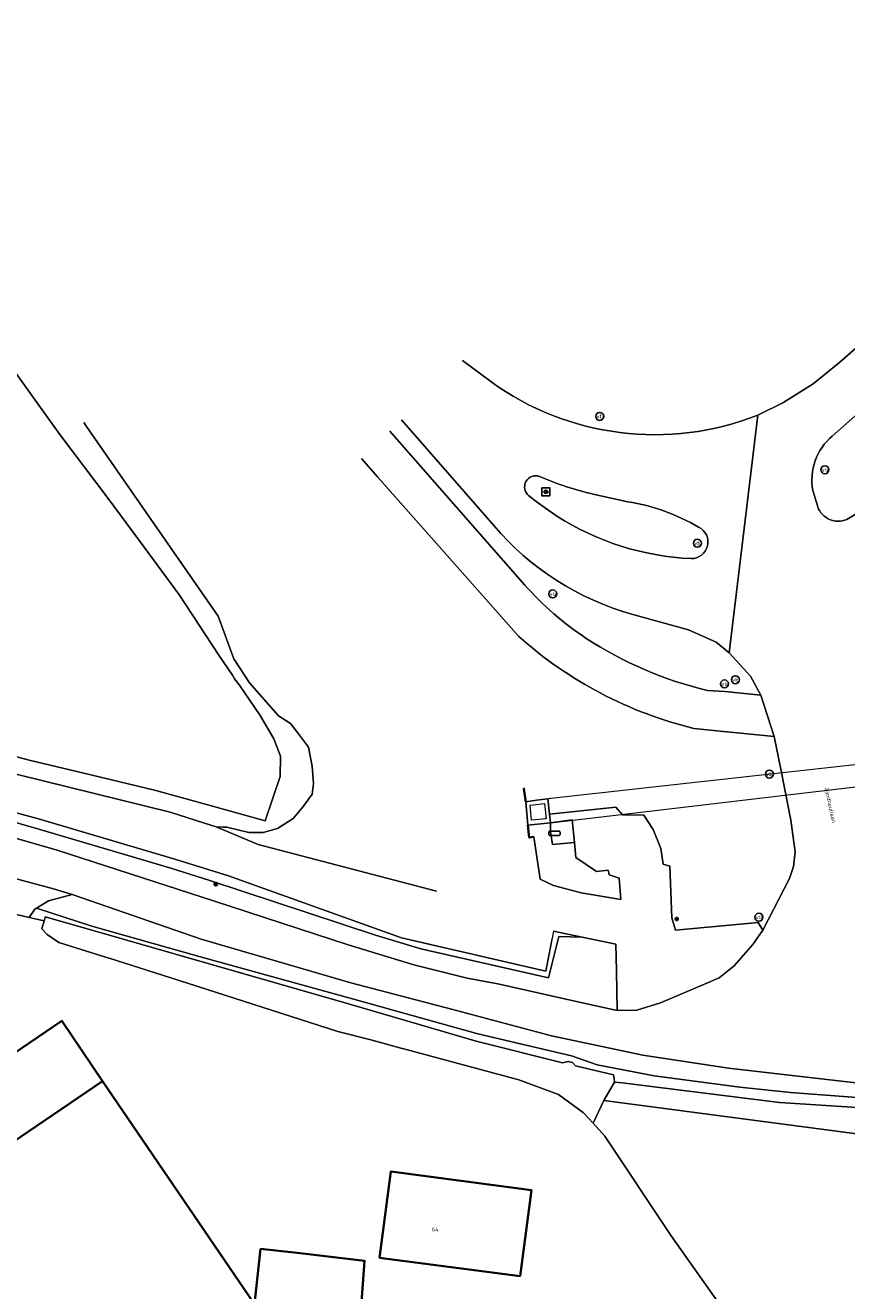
# Model space of a CAD drawing. Header units: metres. Extents: x 73718 to 76933, y 443658 to 446696.
# Tile 110 of 153: x 75738 to 75812, y 445344 to 445458. Entities that reach past the tile are written whole.
import ezdxf
from ezdxf.enums import TextEntityAlignment as Align

# ---------------------------------------------------------------- set-up
doc = ezdxf.new("R2010")
doc.units = ezdxf.units.M
for name, color, linetype, lineweight in [('B-WE-GK-BESCHOEIING-G', 130, 'GK-BESCHOEIING-SO', 18), ('B-WE-GK-KADEMUUR-G', 150, 'Continuous', 35), ('B-WE-GR-GRAS-GV', 60, 'Continuous', 13), ('B-WE-GR-GROENVOORZIENING-GV', 80, 'Continuous', 18), ('B-WE-IE-MEUBILAIR-S', 7, 'Continuous', 25), ('B-WE-KW-KUNSTWERK_DUIKER-GV', 170, 'Continuous', 18), ('B-WE-KW-KUNSTWERK_GEMAAL-GV', 170, 'Continuous', 18), ('B-WE-KW-KUNSTWERK_STUW-G', 170, 'Continuous', 18), ('B-WE-OG-BEBOUWING-GV', 7, 'Continuous', 35), ('B-WE-OG-BEBOUWING-T18', 10, 'Continuous', 18), ('B-WE-OG-TERREIN_ERF-GV', 7, 'Continuous', 18), ('B-WE-OG-TERREIN_OEVER-GV', 7, 'Continuous', 18), ('B-WE-OG-TOPOGRAFIE-T18', 10, 'Continuous', 18), ('B-WE-OG-WATER_SLOOT-GV', 120, 'Continuous', 18), ('B-WE-OG-WEG-GV', 7, 'Continuous', 18), ('B-WE-VH-GESLOTENVERHARDING_ASFALT-GV', 10, 'Continuous', 18), ('B-WE-VH-GESLOTENVERHARDING_BETON-GV', 10, 'Continuous', 18), ('B-WE-VH-HALFVERHARDING_GRASBETONSTEEN-GV', 130, 'Continuous', 18), ('B-WE-VH-ONVERHARD-GV', 252, 'Continuous', 18), ('B-WE-VH-OPENVERHARDING-GV', 30, 'Continuous', 18), ('B-WE-VH-OPENVERHARDING_TEGEL-GV', 30, 'Continuous', 18), ('B-WE-VH-ROOSTER-G', 150, 'Continuous', 18)]:
    doc.layers.add(name, color=color, linetype=linetype, lineweight=lineweight)
doc.styles.add('NLCS-ISO', font='NLCS-ISO.ttf')
doc.styles.add('NLCS-ISO-M200-T18', font='NLCS-ISO.ttf', dxfattribs={"height": 0.36})
doc.linetypes.add('GK-BESCHOEIING-SO', pattern='A,18,-3,[1,NLCS.SHX,S=0.6,R=0,X=0,Y=0],-3', length=24)

# ---------------------------------------------------------------- blocks, each defined once
blk = doc.blocks.new('SIE-MEUBILAIR_BORD_VERKEER-SO')
at = {"flags": 128}
blk.add_lwpolyline([(-1.8, 1.8), (1.8, 1.8), (1.8, -1.8), (-1.8, -1.8)], close=True, dxfattribs=at)
at = {"style": 'NLCS-ISO'}
blk.add_text('vb', height=1.8, dxfattribs=at).set_placement((0, 0), align=Align.MIDDLE_CENTER)
blk = doc.blocks.new('SIE-MEUBILAIR_KAST-SO')
at = {"flags": 128}
blk.add_lwpolyline([(-2, -1), (2, -1, 0.414214), (2.5, -0.5), (2.5, 0.5, 0.414214), (2, 1), (-2, 1, 0.414214), (-2.5, 0.5), (-2.5, -0.5, 0.414214)], format="xyb", close=True, dxfattribs=at)
blk = doc.blocks.new('SIE-MEUBILAIR_PAAL_LICHTMAST-SO')
for points in [[(-0.62, 0), (-1, 0)], [(-0.71, 0.71), (-0.44, 0.44)], [(0, 1), (0, 0.62)], [(0.44, 0.44), (0.71, 0.71)], [(1, 0), (0.62, 0)], [(-0.71, -0.71), (-0.44, -0.44)], [(0, -0.62), (0, -1)], [(0.44, -0.44), (0.71, -0.71)]]:
    blk.add_lwpolyline(points)
blk.add_circle((0, 0), 0.5)
blk = doc.blocks.new('SIE-MEUBILAIR_PAAL_VERKEERSBORD-SO')
blk.add_circle((0, 0), 1.8)
at = {"style": 'NLCS-ISO'}
blk.add_text('vb', height=1.8, dxfattribs=at).set_placement((0, 0), align=Align.MIDDLE_CENTER)

msp = doc.modelspace()

# ---------------------------------------------------------------- linework, layer by layer
at = {"layer": 'B-WE-GK-BESCHOEIING-G', "flags": 128}
for points in [[(75719.739, 445391.584), (75730.469, 445389.09), (75738.94, 445386.813), (75751.21, 445383.204)], [(75785.275, 445376.708), (75784.577, 445373.111), (75771.591, 445376.126), (75756.045, 445381.683), (75751.21, 445383.204)], [(75739.507, 445377.817), (75739.55, 445378.01), (75744.695, 445376.531)], [(75744.695, 445376.531), (75748.024, 445375.584), (75766.831, 445370.179), (75778.325, 445366.816), (75786.083, 445364.875), (75786.591, 445364.997), (75786.979, 445364.881), (75787.245, 445364.597), (75790.662, 445363.781), (75790.718, 445363.411)], [(75790.718, 445363.411), (75790.76, 445363.139)], [(75790.76, 445363.139), (75791.457, 445363.059), (75805.603, 445361.29), (75819.095, 445360.436), (75849.965, 445357.328), (75864.61, 445355.692), (75866.185, 445355.926), (75867.124, 445355.192), (75867.067, 445354.694)]]:
    msp.add_lwpolyline(points, dxfattribs=at)
at = {"layer": 'B-WE-GK-KADEMUUR-G', "flags": 128}
for points in [[(75782.793, 445388.356), (75782.6, 445389.528), (75782.686, 445389.554)], [(75782.954, 445386.236), (75783.087, 445385.138), (75783.488, 445385.189)]]:
    msp.add_lwpolyline(points, dxfattribs=at)
at = {"layer": 'B-WE-GR-GRAS-GV', "flags": 128}
for points in [[(75803.641, 445423.141), (75805.898, 445424.259), (75808.634, 445425.956), (75811.033, 445427.898), (75830.261, 445444.777), (75848.272, 445460.522), (75835.948, 445477.025), (75834.337, 445477.765), (75832.542, 445479.55), (75828.53, 445483.122), (75815.069, 445498.623), (75796.787, 445519.617), (75789.297, 445513.486)], [(75777.09, 445428.058), (75779.626, 445426.152)]]:
    msp.add_lwpolyline(points, dxfattribs=at)
at = {"layer": 'B-WE-GR-GRAS-GV'}
msp.add_lwpolyline([(75779.626, 445426.152, 0.2557103), (75803.641, 445423.141)], format="xyb", dxfattribs=at)
at = {"layer": 'B-WE-GR-GRAS-GV', "flags": 128}
msp.add_lwpolyline([(75787.765, 445380.149), (75791.338, 445379.548), (75791.161, 445381.489), (75790.266, 445381.776), (75790.18, 445382.202), (75789.141, 445382.074), (75787.283, 445383.342), (75787.162, 445384.686), (75785.184, 445384.511), (75784.993, 445385.651), (75784.997, 445386.47), (75782.954, 445386.236), (75783.087, 445385.138), (75783.488, 445385.189), (75784.057, 445381.395), (75785.256, 445380.815)], close=True, dxfattribs=at)
at = {"layer": 'B-WE-GR-GROENVOORZIENING-GV', "flags": 128}
for points in [[(75779.899, 445413.205), (75771.586, 445422.713)], [(75770.549, 445421.707), (75782.696, 445407.856)], [(75799.116, 445398.372), (75800.691, 445398.265), (75803.917, 445397.957), (75802.981, 445399.663), (75801.078, 445401.749), (75799.896, 445402.722), (75797.412, 445403.833), (75792.399, 445405.201)]]:
    msp.add_lwpolyline(points, dxfattribs=at)
at = {"layer": 'B-WE-GR-GROENVOORZIENING-GV'}
for points in [[(75792.399, 445405.201, -0.1488365), (75779.899, 445413.205)], [(75782.696, 445407.856, 0.0657372), (75788.218, 445403.049)], [(75788.218, 445403.049, 0.085975), (75799.116, 445398.372)]]:
    msp.add_lwpolyline(points, format="xyb", dxfattribs=at)
at = {"layer": 'B-WE-KW-KUNSTWERK_DUIKER-GV', "flags": 128}
msp.add_lwpolyline([(75830.247, 445393.669), (75784.763, 445388.626), (75784.913, 445387.242), (75784.997, 445386.47), (75830.491, 445391.841), (75831.03, 445391.919), (75830.825, 445393.798)], close=True, dxfattribs=at)
at = {"layer": 'B-WE-KW-KUNSTWERK_GEMAAL-GV', "flags": 128}
msp.add_lwpolyline([(75782.793, 445388.356), (75782.954, 445386.236), (75784.997, 445386.47), (75784.913, 445387.242), (75784.763, 445388.626), (75783.745, 445388.487)], close=True, dxfattribs=at)
at = {"layer": 'B-WE-KW-KUNSTWERK_STUW-G', "flags": 128}
for points in [[(75790.76, 445363.139), (75789.806, 445361.487)], [(75789.806, 445361.487), (75788.833, 445359.435)]]:
    msp.add_lwpolyline(points, dxfattribs=at)
at = {"layer": 'B-WE-OG-BEBOUWING-GV', "flags": 128}
for points in [[(75744.714, 445363.228), (75741.031, 445368.639), (75713.78, 445350.122), (75717.47, 445344.715)], [(75760.577, 445339.925), (75758.383, 445343.148), (75744.714, 445363.228), (75717.47, 445344.715), (75791.416, 445236.352), (75818.946, 445255.25), (75848.002, 445275.112), (75827.144, 445303.111), (75800.172, 445339.266), (75773.354, 445321.155)], [(75782.275, 445345.67), (75783.289, 445353.422), (75770.633, 445355.078), (75769.619, 445347.326)], [(75758.383, 445343.148), (75760.577, 445339.925), (75761.344, 445339.842), (75767.685, 445339.173), (75768.278, 445347.058), (75762.204, 445347.772), (75758.923, 445348.128)]]:
    msp.add_lwpolyline(points, close=True, dxfattribs=at)
at = {"layer": 'B-WE-OG-TERREIN_ERF-GV', "flags": 128}
for points in [[(75732.613, 445393.555), (75738.111, 445392.108), (75743.77, 445390.747), (75749.486, 445389.372), (75754.383, 445388.005), (75759.329, 445386.624), (75760.677, 445390.64), (75760.714, 445392.467), (75760.12, 445394.006), (75758.896, 445396.103), (75757.031, 445398.834), (75756.57, 445399.405), (75756.399, 445399.759), (75755.176, 445401.549), (75751.633, 445406.956), (75748.433, 445411.27), (75745.2, 445415.627), (75740.864, 445421.408), (75735.69, 445428.587)], [(75802.139, 445340.378), (75795.862, 445349.3), (75789.9, 445358.268), (75788.833, 445359.435), (75787.971, 445360.377), (75785.711, 445362.029), (75782.156, 445363.327), (75771.692, 445366.153), (75771.648, 445366.165), (75768.847, 445366.943), (75765.876, 445367.681), (75751.501, 445372.314), (75745.291, 445374.269), (75745.277, 445374.274), (75740.78, 445375.69), (75739.727, 445376.425), (75739.254, 445376.928), (75739.456, 445377.639), (75738.095, 445377.936), (75731.976, 445379.367)], [(75713.78, 445350.122), (75741.031, 445368.639), (75744.714, 445363.228), (75758.383, 445343.148), (75758.923, 445348.128), (75762.204, 445347.772), (75768.278, 445347.058), (75767.685, 445339.173)]]:
    msp.add_lwpolyline(points, dxfattribs=at)
msp.add_lwpolyline([(75782.275, 445345.67), (75769.619, 445347.326), (75770.633, 445355.078), (75783.289, 445353.422)], close=True, dxfattribs=at)
at = {"layer": 'B-WE-OG-TERREIN_OEVER-GV', "flags": 128}
for points in [[(75735.69, 445428.587), (75740.864, 445421.408), (75745.2, 445415.627), (75748.433, 445411.27), (75751.633, 445406.956), (75755.176, 445401.549), (75756.399, 445399.759), (75756.57, 445399.405), (75757.031, 445398.834), (75758.896, 445396.103), (75760.12, 445394.006), (75760.714, 445392.467), (75760.677, 445390.64), (75759.329, 445386.624), (75754.383, 445388.005), (75749.486, 445389.372), (75743.77, 445390.747), (75738.111, 445392.108), (75732.613, 445393.555)], [(75721.105, 445394.745), (75750.799, 445387.425), (75753.878, 445386.435), (75754.919, 445386.1), (75755.558, 445386.055), (75755.89, 445386.057), (75757.854, 445385.583), (75759.162, 445385.583), (75760.439, 445385.943), (75760.868, 445386.223), (75761.661, 445386.739), (75761.869, 445386.884), (75762.776, 445387.948), (75763.547, 445389.051), (75763.678, 445390), (75763.562, 445391.545), (75763.239, 445393.262), (75762.231, 445394.575), (75761.609, 445395.385), (75760.526, 445396.087), (75757.915, 445399.069), (75756.504, 445401.203), (75755.101, 445405.046), (75743.269, 445422.128)], [(75743.269, 445422.128), (75743.014, 445422.483)], [(75718.957, 445391.252), (75724.472, 445389.984), (75738.466, 445386.051), (75750.855, 445382.365), (75754.347, 445381.276), (75769.26, 445376.342), (75773.321, 445375.13), (75784.832, 445372.499), (75785.744, 445376.233), (75787.852, 445376.181), (75785.275, 445376.708), (75784.577, 445373.111), (75771.591, 445376.126), (75756.045, 445381.683), (75751.21, 445383.204), (75738.94, 445386.813), (75730.469, 445389.09), (75719.739, 445391.584), (75719.283, 445391.992), (75718.737, 445391.523), (75718.957, 445391.252)], [(75826.498, 445360.685), (75806.578, 445362.183), (75802.04, 445362.682), (75794.32, 445363.693), (75789.209, 445364.672), (75786.898, 445365.498), (75778.466, 445367.464), (75767.401, 445370.564), (75753.401, 445374.433), (75743.726, 445377.159), (75738.769, 445378.778), (75738.607, 445378.678), (75738.095, 445377.936), (75739.456, 445377.639), (75739.507, 445377.817), (75739.55, 445378.01), (75744.695, 445376.531), (75748.024, 445375.584), (75766.831, 445370.179), (75778.325, 445366.816), (75786.083, 445364.875), (75786.591, 445364.997), (75786.979, 445364.881), (75787.245, 445364.597), (75790.662, 445363.781), (75790.718, 445363.411), (75790.76, 445363.139), (75791.457, 445363.059), (75805.603, 445361.29), (75819.095, 445360.436)]]:
    msp.add_lwpolyline(points, dxfattribs=at)
at = {"layer": 'B-WE-OG-WATER_SLOOT-GV', "flags": 128}
for points in [[(75743.014, 445422.483), (75743.269, 445422.128), (75755.101, 445405.046), (75756.504, 445401.203), (75757.915, 445399.069), (75760.526, 445396.087), (75761.609, 445395.385), (75762.231, 445394.575), (75763.239, 445393.262), (75763.562, 445391.545), (75763.678, 445390), (75763.547, 445389.051), (75762.776, 445387.948), (75761.869, 445386.884), (75761.661, 445386.739), (75760.868, 445386.223), (75760.439, 445385.943), (75759.162, 445385.583), (75757.854, 445385.583), (75755.89, 445386.057), (75755.558, 445386.055), (75754.919, 445386.1), (75758.695, 445384.514), (75774.736, 445380.302)], [(75754.919, 445386.1), (75753.878, 445386.435), (75750.799, 445387.425), (75721.105, 445394.745), (75720.189, 445394.778), (75719.502, 445394.472), (75719.137, 445393.342), (75719.283, 445391.992), (75719.739, 445391.584), (75730.469, 445389.09), (75738.94, 445386.813), (75751.21, 445383.204), (75756.045, 445381.683), (75771.591, 445376.126), (75784.577, 445373.111), (75785.141, 445376.015)], [(75785.255, 445380.777), (75785.256, 445380.815), (75784.057, 445381.395), (75783.488, 445385.189), (75783.087, 445385.138), (75782.954, 445386.236), (75782.793, 445388.356), (75782.601, 445389.524)], [(75774.736, 445380.302), (75758.695, 445384.514), (75754.919, 445386.1)], [(75815.691, 445344.087), (75819.442, 445347.736), (75827.538, 445355.276), (75828.489, 445356.369), (75789.806, 445361.487), (75788.833, 445359.435), (75789.9, 445358.268), (75795.862, 445349.3), (75802.139, 445340.378)]]:
    msp.add_lwpolyline(points, dxfattribs=at)
for points in [[(75744.695, 445376.531), (75739.55, 445378.01), (75739.507, 445377.817), (75739.456, 445377.639), (75739.254, 445376.928), (75739.727, 445376.425), (75740.78, 445375.69), (75745.277, 445374.274), (75745.291, 445374.269), (75751.501, 445372.314), (75765.876, 445367.681), (75768.847, 445366.943), (75771.648, 445366.165), (75771.692, 445366.153), (75782.156, 445363.327), (75785.711, 445362.029), (75787.971, 445360.377), (75788.833, 445359.435), (75789.806, 445361.487), (75790.76, 445363.139), (75790.718, 445363.411), (75790.662, 445363.781), (75787.245, 445364.597), (75786.979, 445364.881), (75786.591, 445364.997), (75786.083, 445364.875), (75778.325, 445366.816), (75766.831, 445370.179), (75748.024, 445375.584)], [(75790.76, 445363.139), (75789.806, 445361.487), (75828.489, 445356.369), (75833.1, 445356.31), (75838.828, 445355.681), (75842.769, 445355.248), (75849.964, 445354.607), (75854.667, 445354.2), (75860.216, 445353.72), (75864.762, 445353.061), (75865.532, 445353.261), (75867.021, 445354.293), (75867.067, 445354.694), (75867.124, 445355.192), (75866.185, 445355.926), (75864.61, 445355.692), (75849.965, 445357.328), (75819.095, 445360.436), (75805.603, 445361.29), (75791.457, 445363.059)]]:
    msp.add_lwpolyline(points, close=True, dxfattribs=at)
at = {"layer": 'B-WE-OG-WEG-GV', "flags": 128}
msp.add_lwpolyline([(75718.957, 445391.252), (75720.031, 445389.926), (75720.987, 445389.12), (75729.047, 445387.299), (75736.443, 445385.191), (75740.626, 445383.998), (75754.768, 445379.403), (75766.794, 445375.489), (75772.712, 445373.683), (75777.508, 445372.483), (75780.272, 445371.982), (75787.445, 445370.359), (75790.986, 445369.571), (75790.948, 445373.131), (75790.867, 445375.556), (75787.852, 445376.181), (75785.744, 445376.233), (75784.832, 445372.499), (75773.321, 445375.13), (75769.26, 445376.342), (75754.347, 445381.276), (75750.855, 445382.365), (75738.466, 445386.051), (75724.472, 445389.984)], close=True, dxfattribs=at)
msp.add_lwpolyline([(75813.514, 445362.941), (75801.016, 445364.372), (75793.308, 445365.558), (75785.086, 445367.302), (75776.089, 445369.679), (75767.044, 445372.06), (75753.575, 445375.992), (75741.967, 445380.013), (75739.83, 445379.43), (75738.769, 445378.778), (75743.726, 445377.159), (75753.401, 445374.433), (75767.401, 445370.564), (75778.466, 445367.464), (75786.898, 445365.498), (75789.209, 445364.672), (75794.32, 445363.693), (75802.04, 445362.682), (75806.578, 445362.183), (75826.498, 445360.685)], dxfattribs=at)
at = {"layer": 'B-WE-VH-GESLOTENVERHARDING_ASFALT-GV', "flags": 128}
for points in [[(75810.343, 445421.256), (75813.405, 445423.947), (75814.103, 445424.561), (75822.725, 445432.007), (75840.198, 445447.348), (75842.137, 445449.019), (75843.156, 445449.658), (75842.963, 445449.858), (75843.662, 445450.442), (75853.88, 445459.366)], [(75830.261, 445444.777), (75811.033, 445427.898), (75808.634, 445425.956), (75805.898, 445424.259), (75803.641, 445423.141), (75801.078, 445401.749), (75802.981, 445399.663), (75803.917, 445397.957), (75805.126, 445394.224), (75805.746, 445391.149), (75806.605, 445386.703), (75806.995, 445383.836), (75806.871, 445382.525), (75806.504, 445381.445), (75804.084, 445376.812), (75803.198, 445375.5), (75801.506, 445373.594), (75800.182, 445372.522), (75799.056, 445372.021), (75794.894, 445370.26), (75792.754, 445369.594), (75790.986, 445369.571), (75787.445, 445370.359), (75780.272, 445371.982), (75777.508, 445372.483), (75772.712, 445373.683), (75766.794, 445375.489), (75754.768, 445379.403), (75740.626, 445383.998), (75736.443, 445385.191)], [(75779.626, 445426.152), (75777.09, 445428.058)], [(75792.399, 445405.201), (75797.412, 445403.833), (75799.896, 445402.722), (75801.078, 445401.749), (75803.641, 445423.141)], [(75771.586, 445422.713), (75779.899, 445413.205)], [(75809.043, 445414.878), (75808.599, 445416.353)], [(75785.562, 445414.048), (75783.695, 445415.359), (75783.034, 445415.901)], [(75788.952, 445416.003), (75791.968, 445415.342)], [(75813.349, 445414.793), (75811.641, 445413.756)], [(75735.463, 445381.807), (75740.278, 445380.523), (75741.967, 445380.013)], [(75741.967, 445380.013), (75753.575, 445375.992), (75767.044, 445372.06), (75776.089, 445369.679), (75785.086, 445367.302), (75793.308, 445365.558), (75801.016, 445364.372), (75813.514, 445362.941), (75833.343, 445360.96), (75866.222, 445357.675), (75889.738, 445355.26), (75897.068, 445354.511), (75918.23, 445352.399), (75949.17, 445349.373), (75950.616, 445349.049)]]:
    msp.add_lwpolyline(points, dxfattribs=at)
at = {"layer": 'B-WE-VH-GESLOTENVERHARDING_ASFALT-GV'}
for points in [[(75803.641, 445423.141, -0.2557103), (75779.626, 445426.152)], [(75808.599, 445416.353, -0.2699148), (75810.343, 445421.256)], [(75783.034, 445415.901, -0.8486922), (75784.012, 445417.62)], [(75784.012, 445417.62, 0.0475157), (75788.952, 445416.003)], [(75791.968, 445415.342, -0.0942997), (75798.319, 445413.059)], [(75797.642, 445410.233, -0.1310447), (75785.562, 445414.048)], [(75811.641, 445413.756, -0.4355031), (75809.043, 445414.878)], [(75779.899, 445413.205, 0.1488365), (75792.399, 445405.201)], [(75798.319, 445413.059, -0.8086117), (75797.642, 445410.233)]]:
    msp.add_lwpolyline(points, format="xyb", dxfattribs=at)
at = {"layer": 'B-WE-VH-GESLOTENVERHARDING_ASFALT-GV', "flags": 128}
msp.add_lwpolyline([(75730.964, 445381.728), (75731.806, 445381.195), (75731.979, 445380.882), (75731.98, 445380.88), (75731.976, 445379.367), (75738.095, 445377.936), (75738.607, 445378.678), (75738.769, 445378.778), (75739.83, 445379.43), (75741.967, 445380.013), (75740.278, 445380.523), (75735.463, 445381.807), (75732.252, 445382.663), (75727.719, 445383.783)], close=True, dxfattribs=at)
at = {"layer": 'B-WE-VH-GESLOTENVERHARDING_BETON-GV', "flags": 128}
msp.add_lwpolyline([(75784.997, 445386.47), (75784.993, 445385.651), (75785.184, 445384.511), (75787.162, 445384.686), (75786.941, 445386.73)], close=True, dxfattribs=at)
at = {"layer": 'B-WE-VH-HALFVERHARDING_GRASBETONSTEEN-GV', "flags": 128}
for points in [[(75792.754, 445369.594), (75794.894, 445370.26), (75799.056, 445372.021), (75800.182, 445372.522), (75801.506, 445373.594), (75803.198, 445375.5), (75804.084, 445376.812), (75803.666, 445377.482), (75796.241, 445376.804), (75795.901, 445377.898), (75795.724, 445382.554), (75795.142, 445382.729), (75794.938, 445384.153), (75794.242, 445385.868), (75793.405, 445387.136), (75791.482, 445387.188), (75790.879, 445387.867), (75784.913, 445387.242), (75784.997, 445386.47), (75786.941, 445386.73), (75787.162, 445384.686), (75787.283, 445383.342), (75789.141, 445382.074), (75790.18, 445382.202), (75790.266, 445381.776), (75791.161, 445381.489), (75791.338, 445379.548), (75787.765, 445380.149), (75785.256, 445380.815), (75785.255, 445380.777)], [(75785.283, 445376.706), (75787.852, 445376.181), (75790.867, 445375.556), (75790.948, 445373.131), (75790.986, 445369.571), (75792.754, 445369.594)]]:
    msp.add_lwpolyline(points, dxfattribs=at)
at = {"layer": 'B-WE-VH-ONVERHARD-GV', "flags": 128}
for points in [[(75782.147, 445403.234), (75769.437, 445417.58), (75767.991, 445419.224)], [(75782.601, 445389.524), (75782.793, 445388.356), (75783.745, 445388.487), (75784.763, 445388.626), (75784.913, 445387.242), (75790.879, 445387.867), (75791.482, 445387.188), (75793.405, 445387.136), (75794.242, 445385.868), (75794.938, 445384.153), (75795.142, 445382.729), (75795.724, 445382.554), (75795.901, 445377.898), (75796.241, 445376.804), (75803.666, 445377.482), (75804.084, 445376.812), (75806.504, 445381.445), (75806.871, 445382.525), (75806.995, 445383.836), (75806.605, 445386.703), (75805.746, 445391.149), (75805.126, 445394.224), (75800.264, 445394.701), (75797.903, 445394.957)]]:
    msp.add_lwpolyline(points, dxfattribs=at)
at = {"layer": 'B-WE-VH-ONVERHARD-GV'}
msp.add_lwpolyline([(75797.903, 445394.957, -0.1237027), (75782.147, 445403.234)], format="xyb", dxfattribs=at)
at = {"layer": 'B-WE-VH-OPENVERHARDING-GV', "flags": 128}
for points in [[(75813.405, 445423.947), (75810.343, 445421.256)], [(75811.641, 445413.756), (75813.349, 445414.793), (75814.972, 445416.028), (75817.985, 445418.648), (75813.405, 445423.947)], [(75808.599, 445416.353), (75809.043, 445414.878)]]:
    msp.add_lwpolyline(points, dxfattribs=at)
at = {"layer": 'B-WE-VH-OPENVERHARDING-GV'}
for points in [[(75810.343, 445421.256, 0.2699148), (75808.599, 445416.353)], [(75809.043, 445414.878, 0.4355031), (75811.641, 445413.756)]]:
    msp.add_lwpolyline(points, format="xyb", dxfattribs=at)
at = {"layer": 'B-WE-VH-OPENVERHARDING_TEGEL-GV', "flags": 128}
for points in [[(75782.696, 445407.856), (75770.549, 445421.707)], [(75767.991, 445419.224), (75769.437, 445417.58), (75782.147, 445403.234)], [(75783.034, 445415.901), (75783.695, 445415.359)], [(75783.695, 445415.359), (75785.562, 445414.048)], [(75791.968, 445415.342), (75788.952, 445416.003)], [(75797.903, 445394.957), (75800.264, 445394.701), (75805.126, 445394.224), (75803.917, 445397.957), (75800.691, 445398.265), (75799.116, 445398.372)]]:
    msp.add_lwpolyline(points, dxfattribs=at)
at = {"layer": 'B-WE-VH-OPENVERHARDING_TEGEL-GV'}
for points in [[(75784.012, 445417.62, 0.8486922), (75783.034, 445415.901)], [(75788.952, 445416.003, -0.0475157), (75784.012, 445417.62)], [(75798.319, 445413.059, 0.0942997), (75791.968, 445415.342)], [(75785.562, 445414.048, 0.1310447), (75797.642, 445410.233)], [(75797.642, 445410.233, 0.8086117), (75798.319, 445413.059)], [(75788.218, 445403.049, -0.0657372), (75782.696, 445407.856)], [(75782.147, 445403.234, 0.1237027), (75797.903, 445394.957)], [(75799.116, 445398.372, -0.085975), (75788.218, 445403.049)]]:
    msp.add_lwpolyline(points, format="xyb", dxfattribs=at)
at = {"layer": 'B-WE-VH-ROOSTER-G', "flags": 128}
msp.add_lwpolyline([(75783.302, 445386.687), (75783.172, 445388.058), (75784.453, 445388.211), (75784.599, 445386.821)], close=True, dxfattribs=at)

# ---------------------------------------------------------------- block references
at = {"layer": 'B-WE-IE-MEUBILAIR-S', "xscale": 0.2, "yscale": 0.2, "zscale": 0.2}
for name, p in [('SIE-MEUBILAIR_PAAL_VERKEERSBORD-SO', (75789.428, 445423.022)), ('SIE-MEUBILAIR_PAAL_VERKEERSBORD-SO', (75809.679, 445418.225)), ('SIE-MEUBILAIR_BORD_VERKEER-SO', (75784.576, 445416.252)), ('SIE-MEUBILAIR_PAAL_LICHTMAST-SO', (75784.576, 445416.252)), ('SIE-MEUBILAIR_PAAL_VERKEERSBORD-SO', (75798.212, 445411.612)), ('SIE-MEUBILAIR_PAAL_VERKEERSBORD-SO', (75785.207, 445407.06)), ('SIE-MEUBILAIR_PAAL_VERKEERSBORD-SO', (75800.65, 445398.962)), ('SIE-MEUBILAIR_PAAL_VERKEERSBORD-SO', (75801.632, 445399.336)), ('SIE-MEUBILAIR_PAAL_VERKEERSBORD-SO', (75804.687, 445390.844)), ('SIE-MEUBILAIR_KAST-SO', (75785.354, 445385.519)), ('SIE-MEUBILAIR_PAAL_LICHTMAST-SO', (75754.89, 445380.935)), ('SIE-MEUBILAIR_PAAL_LICHTMAST-SO', (75796.353, 445377.807)), ('SIE-MEUBILAIR_PAAL_VERKEERSBORD-SO', (75803.743, 445377.97))]:
    msp.add_blockref(name, p, dxfattribs=at)

# ---------------------------------------------------------------- texts
at = {"layer": 'B-WE-OG-BEBOUWING-T18', "style": 'NLCS-ISO-M200-T18'}
msp.add_text('64', height=0.36, dxfattribs=at).set_placement((75774.625, 445349.879), align=Align.MIDDLE)
at = {"layer": 'B-WE-OG-TOPOGRAFIE-T18', "style": 'NLCS-ISO-M200-T18'}
msp.add_text('Zandheullaan', height=0.36, rotation=282.1, dxfattribs=at).set_placement((75810.167, 445388.052), align=Align.MIDDLE)

doc.saveas('drawing.dxf')
